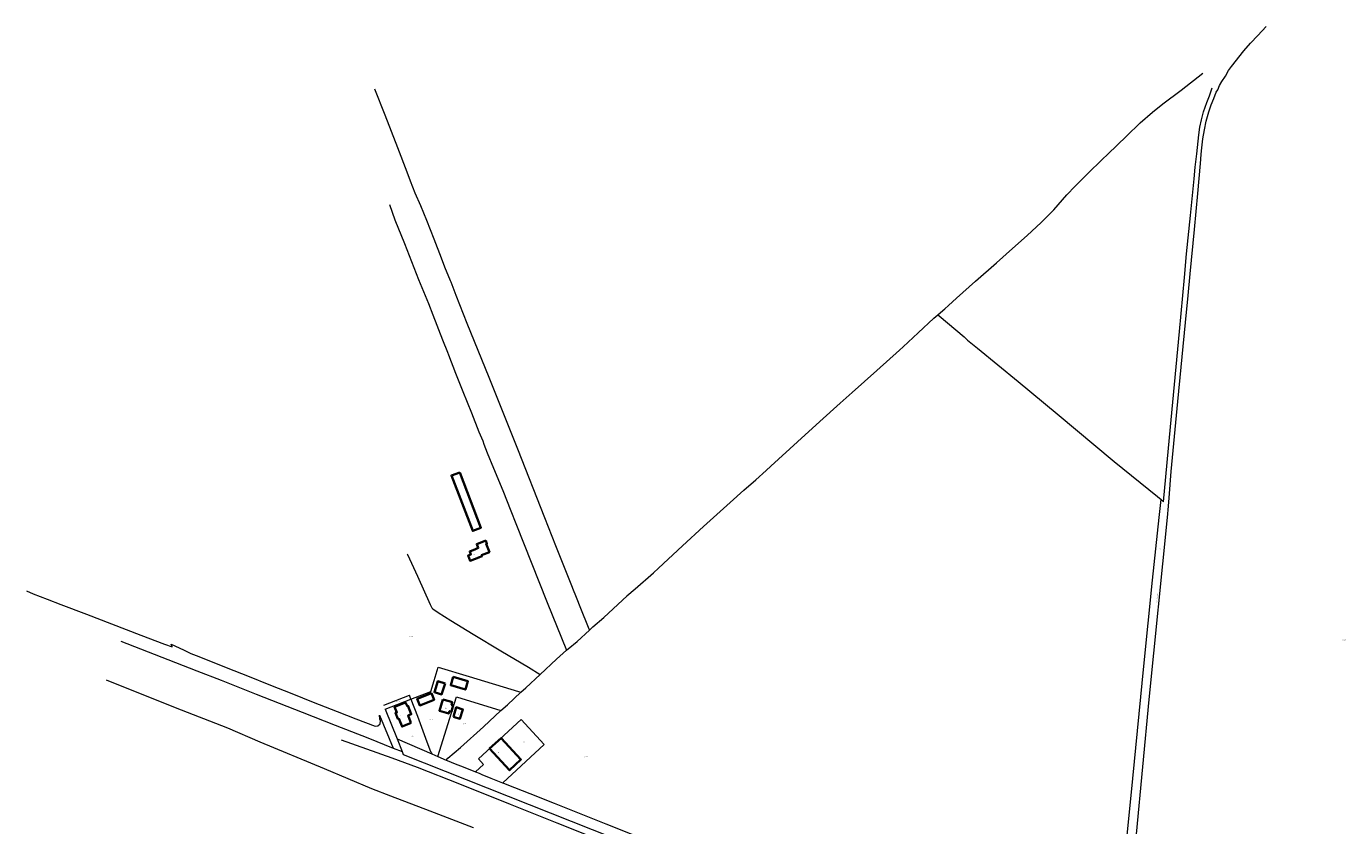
# Model space of a CAD drawing. Header units: metres. Extents: x 154139 to 157705, y 449770 to 453345.
# Tile 9 of 27: x 154586 to 155877, y 452398 to 453181. Entities that reach past the tile are written whole.
import ezdxf
from ezdxf.enums import TextEntityAlignment as Align
from ezdxf.lldxf.tags import DXFTag

# ---------------------------------------------------------------- set-up
doc = ezdxf.new("R2010")
doc.units = ezdxf.units.M
doc.layers.get('0').update_dxf_attribs({"linetype": 'CONTINUOUS'})
for name, color, linetype, lineweight in [('B-WE-KG-GRENS_PERCEEL-G', 150, 'KG-PERCEEL', 18), ('B-WE-KG-GRENS_PERCEEL-S', 150, 'CONTINUOUS', 25), ('B-WE-OG-BEBOUWING-G', 7, 'CONTINUOUS', 35), ('B-WE-OG-BEBOUWING_HUISNUMMER-T18', 10, 'CONTINUOUS', 18), ('B-WE-OG-BEBOUWING_STRAATNAAM-T18', 10, 'CONTINUOUS', 18)]:
    doc.layers.add(name, color=color, linetype=linetype, lineweight=lineweight)
doc.styles.add('NLCS-ISO', font='NLCS-ISO.ttf')
doc.styles.add('NLCS-ISO-M500-T18', font='NLCS-ISO.ttf', dxfattribs={"height": 0.9})
doc.styles.get("Standard").update_dxf_attribs({"font": 'NLCS-ISO.ttf'})
tags = doc.linetypes.add('KG-PERCEEL', pattern='A,5.5,-2,["P",Standard,S=1.8,R=0,X=-0.5,Y=-0.9],-2,5.5,-2,[5,NLCS.SHX,S=0.75,R=0,X=0,Y=0],-2', length=19).pattern_tags.tags
tags[6] = DXFTag(74, 10)

# ---------------------------------------------------------------- blocks, each defined once
blk = doc.blocks.new('SKG-PERCEELNUMMER-SO')
at = {"transparency": 33554687, "style": 'NLCS-ISO', "oblique": 10, "flags": 1}
for tag, p in [('GEMEENTECODE', (0, 2.6)), ('PERCEELGROOTTE', (0, -2.4))]:
    blk.add_attdef(tag, text='', height=1.8, dxfattribs=at).set_placement(p, align=Align.MIDDLE_CENTER)
at = {"transparency": 33554687, "style": 'NLCS-ISO', "oblique": 10}
blk.add_attdef('SECTIE', text='', height=1.8, dxfattribs=at).set_placement((-0.5, 0), align=Align.MIDDLE_RIGHT)
blk.add_attdef('PERCEELNUMMER', text='', height=1.8, dxfattribs=at).set_placement((0.5, 0), align=Align.MIDDLE_LEFT)

msp = doc.modelspace()

# ---------------------------------------------------------------- linework, layer by layer
at = {"layer": 'B-WE-KG-GRENS_PERCEEL-G', "transparency": 33554687, "flags": 128}
for points in [[(155703.106, 452700), (155704.094, 452711.139), (155704.782, 452719.433), (155706.691, 452745.146), (155713.169, 452813.661), (155720.555, 452890.965), (155723.323, 452917.185), (155725.217, 452938.545), (155729.393, 452982.016), (155732.692, 453017.125), (155735.433, 453046.398), (155735.688, 453050.913), (155735.945, 453055.641), (155736.698, 453061.876), (155737.677, 453070.734), (155739.249, 453079.606), (155741.075, 453088.097), (155743.688, 453097.002), (155745.988, 453103.948), (155748.307, 453110.171), (155750.792, 453116.352), (155752.276, 453118.538), (155754.144, 453122.928), (155756.212, 453126.744), (155759.777, 453132.137), (155762.727, 453137.425), (155765.7, 453141.493), (155777.91, 453156.742), (155784.473, 453164.188), (155791.536, 453171.792), (155799.709, 453180.762)], [(155478.357, 452898.511), (155478.643, 452898.764), (155485.133, 452904.183), (155488.729, 452907.443), (155496.477, 452914.854), (155515.312, 452931.427), (155535.63, 452949.161), (155551.377, 452963.2), (155565.805, 452976.051), (155579.357, 452988.915), (155591.741, 453001.085), (155604.493, 453015.83), (155612.756, 453024.464), (155624.975, 453036.755), (155639.201, 453050.366), (155644.698, 453055.847), (155662.98, 453073.445), (155676.344, 453086.335), (155688.345, 453096.642), (155698.424, 453104.824), (155716.455, 453118.191), (155737.609, 453134.825)], [(154926.871, 453119.619), (154936.897, 453094.162), (154949.492, 453062.222), (154958.482, 453038.521), (154961.716, 453029.435), (154966.442, 453017.853), (154972.007, 453005.561), (154977.662, 452991.138), (154985.061, 452972.688), (154992.069, 452954.273), (154995.458, 452945.253), (155000.973, 452932.074)], [(155696.794, 452717.655), (155699.241, 452715.538), (155704.9, 452778.364), (155714.772, 452882.058), (155719.678, 452935.1), (155721.835, 452958.278), (155725.499, 452995.794), (155729.187, 453031.631), (155730.039, 453043.069), (155731.788, 453056.103), (155733.618, 453074.696), (155734.79, 453082.131), (155736.385, 453089.371), (155738.436, 453097.054), (155741.552, 453106.378), (155744.083, 453112.942), (155746.938, 453120.566)], [(154941.488, 453006.308), (154946.675, 452991.502), (154956.249, 452968.123), (154969.807, 452933.069), (154979.724, 452909.439), (154983.947, 452898.51), (154993.461, 452874.073), (154998.293, 452861.991), (154999.323, 452859.293), (155006.297, 452841.315), (155013.262, 452823.483), (155021.682, 452802.412), (155029.154, 452783.937), (155032.947, 452774.963), (155033.873, 452771.717), (155037.225, 452763.278), (155043.424, 452748.175), (155052.359, 452726.531), (155060.369, 452706.515), (155065.283, 452694.272)], [(155000.973, 452932.074), (155001.601, 452930.708), (155006.532, 452917.812), (155017.426, 452890.367), (155038.644, 452837.286), (155066.706, 452767.347), (155093.153, 452700), (155103.954, 452672.6), (155120.211, 452632.006), (155120.672, 452630.94), (155124.314, 452622.056), (155128.64, 452611.285), (155136.14, 452592.725), (155137.225, 452589.836)], [(155137.225, 452589.836), (155140.459, 452592.867), (155151.421, 452602.311), (155174.066, 452623.306), (155173.859, 452623.427), (155182.094, 452630.182), (155199.99, 452645.769), (155204.928, 452650.439), (155228.306, 452672.161), (155248.992, 452691.277), (155275.061, 452714.711), (155288.353, 452726.773), (155300, 452736.849), (155310.248, 452745.907), (155314.726, 452750.428), (155341.034, 452774.001), (155362.93, 452793.906), (155382.837, 452812.022), (155394.314, 452822.43), (155418.726, 452843.811), (155440.749, 452863.897), (155444.194, 452867.134), (155458.904, 452880.658), (155474.485, 452895.084), (155478.357, 452898.511)], [(155478.357, 452898.511), (155479.735, 452897.376), (155504.216, 452876.833), (155507.31, 452873.675), (155517.109, 452865.844), (155557.07, 452833.186), (155595.082, 452801.598), (155650.76, 452754.802), (155693.372, 452720.615), (155696.794, 452717.655)], [(155694.98, 452700), (155696.794, 452717.655)], [(155637.291, 452207.013), (155638.967, 452206.566), (155640.602, 452206.423), (155642.232, 452206.503), (155643.956, 452207.011), (155645.104, 452207.606), (155646.395, 452208.424), (155647.28, 452209.302), (155648.089, 452210.373), (155648.6, 452211.359), (155648.902, 452212.589), (155649.066, 452214.172), (155649.327, 452220.567), (155650.736, 452235.832), (155651.167, 452240.607), (155651.633, 452250.167), (155649.569, 452250.764), (155657.839, 452330.136), (155669.139, 452444.425), (155679.985, 452554.423), (155688.347, 452638.799), (155694.98, 452700)], [(155655.139, 452211.848), (155661.689, 452278.823), (155672.766, 452390.133), (155685.163, 452521.818), (155703.106, 452700)], [(155065.283, 452694.272), (155095.914, 452616.931), (155114.932, 452570.024)], [(154958.927, 452664.328), (154959.181, 452663.827), (154969.007, 452642.511), (154981.494, 452614.787), (154983.056, 452611.595), (154983.923, 452610.69), (154989.361, 452607.034), (155001.497, 452599.255), (155023.621, 452585.825), (155050.624, 452569.636), (155077.788, 452553.408), (155089.18, 452546.337)], [(154586.152, 452628.26), (154592.843, 452625.446), (154606.572, 452619.949), (154620.006, 452614.87), (154644.97, 452605.318), (154669.518, 452595.888), (154698.107, 452584.827), (154721.468, 452576.178), (154728.758, 452573.372), (154727.801, 452576.129), (154739.96, 452570.356), (154746.97, 452566.981), (154754.934, 452563.839), (154783.402, 452552.481), (154802.422, 452544.988), (154825.006, 452535.986), (154846.105, 452527.647), (154866.729, 452519.431), (154890.503, 452510.184), (154908.75, 452502.993), (154927.392, 452495.703), (154930.156, 452496.049), (154932.362, 452498.001), (154932.663, 452500.942), (154932.172, 452502.655), (154931.874, 452506.449), (154945.263, 452474.413)], [(155114.932, 452570.024), (155116.554, 452571.451), (155125.423, 452578.776), (155137.225, 452589.836)], [(154678.489, 452579.086), (154711.109, 452566.308), (154753.012, 452549.816), (154776.908, 452540.69), (154811.203, 452527.278), (154856.193, 452509.425), (154888.229, 452496.855), (154920.264, 452484.226), (154945.263, 452474.413)], [(155089.18, 452546.337), (155105.1, 452561.373), (155114.932, 452570.024)], [(154664.281, 452541.197), (154731.692, 452514.072), (154783.144, 452494.12), (154814.787, 452480.366), (154877.708, 452454.286), (154923.917, 452434.661), (154942.538, 452427.741), (154981.097, 452412.836), (155023.356, 452396.642), (155023.215, 452396.138)], [(154985.36, 452540.493), (154989.298, 452553.482)], [(154989.298, 452553.482), (155019.702, 452544.296)], [(155019.702, 452544.296), (155067.719, 452529.769)], [(155070.286, 452528.992), (155075.159, 452533.452), (155089.18, 452546.337)], [(154962.43, 452522.245), (154982.098, 452529.64)], [(154982.098, 452529.64), (154985.36, 452540.493)], [(155050.687, 452511.018), (155056.99, 452516.826), (155070.286, 452528.992)], [(155067.719, 452529.769), (155070.286, 452528.992)], [(154935.92, 452516.311), (154960.991, 452525.977)], [(154937.359, 452512.579), (154962.43, 452522.245)], [(154962.43, 452522.245), (154960.991, 452525.977)], [(154962.43, 452522.245), (154968.852, 452505.582), (154978.097, 452480.397), (154981.826, 452471.094), (154982.362, 452470.249), (154983.01, 452468.656)], [(154988.984, 452466.072), (155007.155, 452524.639), (155050.687, 452511.018)], [(154937.359, 452512.579), (154949.108, 452483.317)], [(154996.913, 452462.643), (154998.774, 452464.427), (155010.985, 452475.02), (155033.561, 452495.239), (155050.687, 452511.018)], [(155025.753, 452451.181), (155033.623, 452458.364), (155028.599, 452463.815), (155070.487, 452502.343), (155093.06, 452477.785), (155052.381, 452440.363)], [(154944.154, 452464.526), (154894.434, 452482.196)], [(154949.108, 452483.317), (154983.01, 452468.656)], [(154949.108, 452483.317), (154954.072, 452470.955)], [(154969.1, 452455.498), (154944.154, 452464.526)], [(154945.263, 452474.413), (154954.072, 452470.955)], [(154954.072, 452470.955), (154954.9, 452468.219), (155078.153, 452419.23), (155201.716, 452370.035), (155365.632, 452304.754), (155439.294, 452275.163), (155501.85, 452250.51), (155553.067, 452229.961), (155602.135, 452210.233), (155643.441, 452194.033), (155677.099, 452182.078), (155727.701, 452165.098), (155769.967, 452147.714), (155815.089, 452130.703), (155847.797, 452118.265), (155867.483, 452110.557)], [(154983.01, 452468.656), (154988.984, 452466.072)], [(154988.984, 452466.072), (154996.913, 452462.643)], [(155010.517, 452439.117), (154969.1, 452455.498)], [(154996.913, 452462.643), (154998.039, 452462.156), (155005.866, 452459.012), (155013.638, 452455.942), (155025.753, 452451.181)], [(155025.753, 452451.181), (155025.858, 452451.14)], [(155025.858, 452451.14), (155029.267, 452449.8), (155032.003, 452448.643)], [(155059.908, 452419.216), (155010.517, 452439.117)], [(155032.003, 452448.643), (155040.724, 452444.954), (155052.249, 452440.415)], [(155052.249, 452440.415), (155052.381, 452440.363)], [(155052.381, 452440.363), (155056.439, 452438.765), (155078.861, 452430.018), (155102.664, 452420.536), (155153.439, 452400.253), (155202.735, 452380.707), (155263.325, 452356.339), (155304.814, 452339.501), (155343.762, 452323.664), (155373.248, 452311.919), (155402.615, 452300.075), (155437.604, 452285.88), (155475.69, 452270.698), (155510.618, 452257.01), (155530.249, 452249.342), (155549.835, 452241.789), (155583.995, 452228.479), (155607.684, 452218.632), (155634.521, 452208.224), (155637.291, 452207.013)], [(155105.566, 452400.762), (155059.908, 452419.216)], [(155137.501, 452388.166), (155105.566, 452400.762)]]:
    msp.add_lwpolyline(points, dxfattribs=at)
at = {"layer": 'B-WE-OG-BEBOUWING-G', "transparency": 33554687, "flags": 128}
for points in [[(155010.356, 452744.219), (155002.251, 452741.314), (155023.055, 452686.963), (155031.094, 452690.04)], [(155035.771, 452677.369), (155027.055, 452674.041), (155028.508, 452670.235), (155025.59, 452669.12), (155025.641, 452668.985), (155020.048, 452666.849), (155021.187, 452663.868), (155018.511, 452662.846), (155020.503, 452657.63), (155028.865, 452660.824), (155028.819, 452660.944), (155032.126, 452662.207), (155031.697, 452663.33), (155039.323, 452666.243), (155036.288, 452674.192), (155036.895, 452674.424)], [(155003.994, 452544.075), (155001.534, 452535.859), (155015.932, 452531.549), (155018.392, 452539.765)], [(154982.724, 452528.151), (154968.654, 452522.673), (154971.191, 452516.157), (154985.261, 452521.635)], [(154996.009, 452537.705), (154988.907, 452539.931), (154985.502, 452529.069), (154992.603, 452526.843)], [(154962.717, 452498.908), (154962.271, 452500), (154959.758, 452506.146), (154962.828, 452507.401), (154959.37, 452515.861), (154958.712, 452515.592), (154957.325, 452518.986), (154946.607, 452514.605), (154948.773, 452509.305), (154947.432, 452508.757), (154949.814, 452502.93), (154950.704, 452503.294), (154952.05, 452500), (154953.96, 452495.328)], [(154993.774, 452521.99), (154990.468, 452510.898), (154999.647, 452508.161), (155000, 452509.346), (155000.378, 452510.615), (155002.196, 452510.073), (155004.051, 452516.294), (155002.314, 452516.812), (155003.034, 452519.23), (155000, 452520.134)], [(155004.06, 452505.042), (155010.572, 452503), (155013.465, 452512.226), (155006.953, 452514.268)], [(155050.841, 452484.133), (155039.576, 452473.786), (155058.948, 452452.694), (155070.213, 452463.04)]]:
    msp.add_lwpolyline(points, close=True, dxfattribs=at)

# ---------------------------------------------------------------- block references
at = {"layer": 'B-WE-KG-GRENS_PERCEEL-S', "transparency": 33554687, "xscale": 0.5, "yscale": 0.5, "zscale": 0.5}
for p, values in [((155696.058, 452669.197), {'PERCEELNUMMER': '89', 'SECTIE': 'D'}), ((154961.824, 452583.544), {'PERCEELNUMMER': '502', 'SECTIE': 'D'}), ((155875.2, 452580.325), {'PERCEELNUMMER': '659', 'SECTIE': 'D'}), ((154949.287, 452520.051), {'PERCEELNUMMER': '501', 'SECTIE': 'D'}), ((154981.996, 452502.226), {'PERCEELNUMMER': '603', 'SECTIE': 'D'}), ((155014.638, 452498.104), {'PERCEELNUMMER': '604', 'SECTIE': 'D'}), ((154963.549, 452486.105), {'PERCEELNUMMER': '80', 'SECTIE': 'D'}), ((155072.18, 452480.29), {'PERCEELNUMMER': '591', 'SECTIE': 'D'}), ((155133.633, 452465.688), {'PERCEELNUMMER': '592', 'SECTIE': 'D'})]:
    msp.add_blockref('SKG-PERCEELNUMMER-SO', p, dxfattribs=at).add_auto_attribs(values)

# ---------------------------------------------------------------- texts
at = {"layer": 'B-WE-OG-BEBOUWING_HUISNUMMER-T18', "transparency": 33554687, "style": 'NLCS-ISO-M500-T18'}
for s, rotation, p in [('5-7', 20.9, (155024.884, 452664)), ('9', 22.2, (154952.408, 452505.835)), ('10a', 343.4, (154996.618, 452513.238)), ('8c', 42.6, (155048.454, 452470.033))]:
    msp.add_text(s, height=0.9, rotation=rotation, dxfattribs=at).set_placement(p, align=Align.MIDDLE)
msp.add_text('10', height=0.9, dxfattribs=at).set_placement((155008.64, 452507.505), align=Align.MIDDLE)
at = {"layer": 'B-WE-OG-BEBOUWING_STRAATNAAM-T18', "transparency": 33554687, "style": 'NLCS-ISO-M500-T18'}
msp.add_text('Andersteinweg', height=0.9, rotation=85, dxfattribs=at).set_placement((155692.966, 452621.22), align=Align.MIDDLE)

doc.saveas('drawing.dxf')
